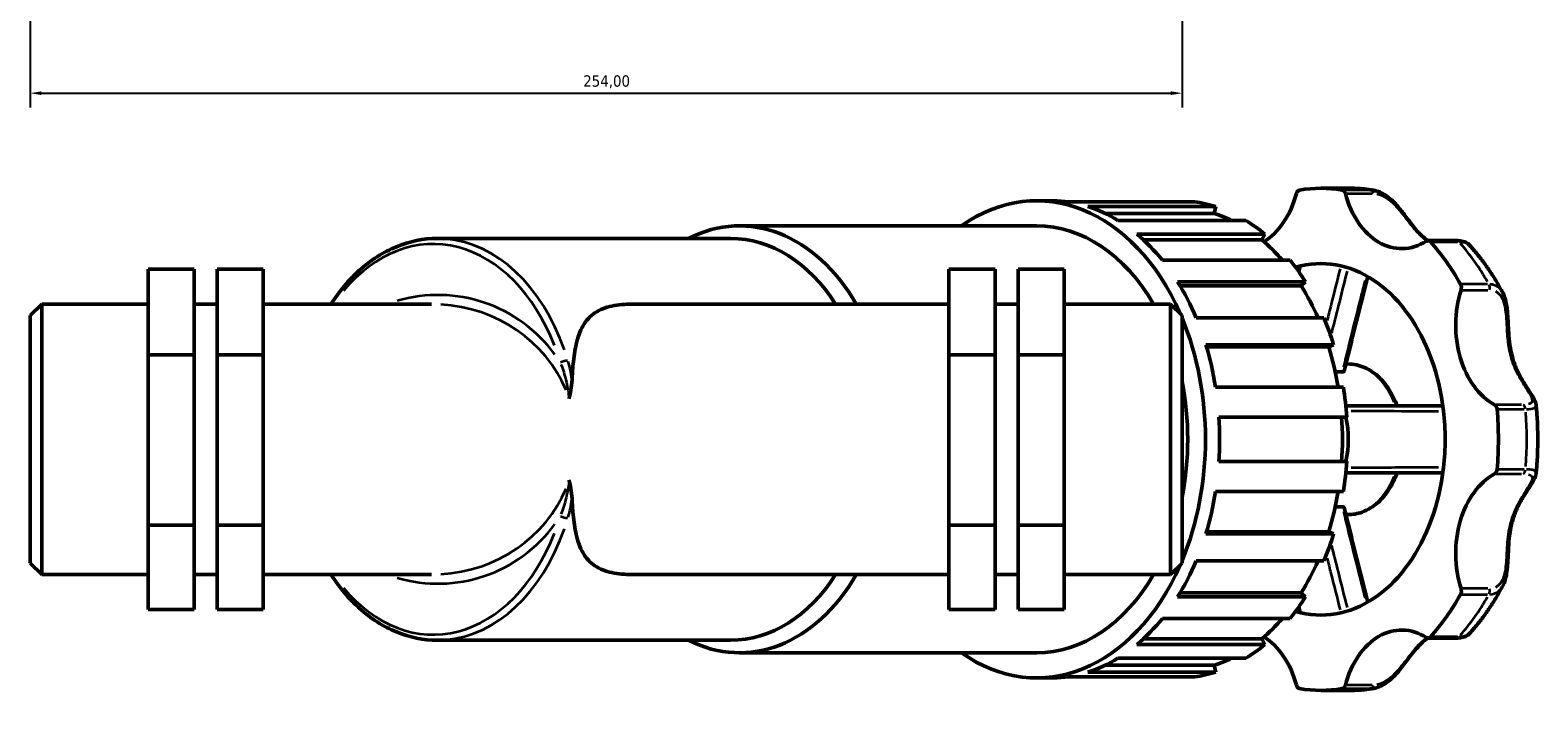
# Model space of a CAD drawing. Header units: millimetres. Extents: x 0 to 908, y -2 to 1069.
# Tile 5 of 6: x 304 to 636, y 627 to 776. Entities that reach past the tile are written whole.
import ezdxf

# ---------------------------------------------------------------- set-up
doc = ezdxf.new("R2010")
doc.units = ezdxf.units.MM
for name, color, linetype, lineweight in [('Dimension (ISO)', 7, 'Continuous', 25), ('Visible (ISO)', 7, 'Continuous', 50), ('Visible Narrow (ISO)', 7, 'Continuous', 35)]:
    doc.layers.add(name, color=color, linetype=linetype, lineweight=lineweight)
doc.styles.add('Note Text (ISO)', font='tahoma.ttf')
doc.dimstyles.new('Default (ISO)', dxfattribs={"dimtxt": 2.5, "dimasz": 2.5, "dimexe": 3.175, "dimexo": 0, "dimgap": 0.762, "dimtad": 1, "dimrnd": 1e-08, "dimzin": 0, "dimtxsty": 'Note Text (ISO)', "dimcen": 0.09, "dimdle": 10, "dimclrd": 256, "dimclre": 256, "dimclrt": 232, "dimazin": 0, "dimtfac": 1.40208, "dimtmove": 0, "dimatfit": 3, "dimfxl": 1, "dimtolj": 1, "dimtzin": 0, "dimlwd": -1, "dimlwe": -1, "dimarcsym": 0})

# ---------------------------------------------------------------- blocks, each defined once
blk = doc.blocks.new('*D10')
at = {"layer": 'Defpoints', "color": 0, "transparency": 16777216}
for p in [(304.03, 787.21), (558.03, 787.21), (558.03, 762.47)]:
    blk.add_point(p, dxfattribs=at)
at = {"layer": 'Dimension (ISO)', "transparency": 16777216}
for p, q in [((304.03, 787.21), (304.03, 759.3)), ((558.03, 787.21), (558.03, 759.3)), ((306.53, 762.47), (555.53, 762.47))]:
    blk.add_line(p, q, dxfattribs=at)
for points in [[(306.53, 762.89), (306.53, 762.06), (304.03, 762.47)], [(555.53, 762.89), (555.53, 762.06), (558.03, 762.47)]]:
    blk.add_solid(points, dxfattribs=at)
at = {"layer": 'Dimension (ISO)', "color": 232, "true_color": 0xca0064, "transparency": 16777216, "insert": (425.98, 766.41), "char_height": 2.5, "attachment_point": 1, "style": 'Note Text (ISO)'}
blk.add_mtext('\\A1;254,00', dxfattribs=at)

msp = doc.modelspace()

# ---------------------------------------------------------------- linework, layer by layer
at = {"layer": 'Visible (ISO)'}
for p, q in [((588.639, 741.525), (594.901, 741.525)), ((526.002, 738.758), (529.133, 738.758)), ((560.791, 738.527), (532.612, 738.527)), ((537.263, 737.485), (565.443, 737.485)), ((565.097, 735.978), (541.062, 735.978)), ((565.443, 737.485), (565.097, 735.978)), ((460.445, 733.223), (526.002, 733.223)), ((572.06, 734.444), (543.881, 734.444)), ((548.077, 731.421), (576.257, 731.421)), ((576.257, 731.421), (575.598, 730.139)), ((393.801, 730.455), (458.488, 730.455)), ((575.598, 730.139), (549.53, 730.139)), ((618.529, 729.978), (612.267, 729.978)), ((581.886, 725.637), (553.706, 725.637)), ((330.031, 723.703), (340.191, 723.703)), ((330.031, 704.818), (330.031, 723.703)), ((340.191, 704.818), (340.191, 723.703)), ((345.271, 723.703), (345.271, 704.818)), ((345.271, 723.703), (355.431, 723.703)), ((355.431, 723.703), (355.431, 704.818)), ((516.791, 723.703), (506.631, 723.703)), ((506.631, 723.703), (506.631, 704.818)), ((516.791, 704.818), (516.791, 723.703)), ((521.871, 723.703), (521.871, 704.818)), ((532.031, 723.703), (521.871, 723.703)), ((532.031, 704.818), (532.031, 723.703)), ((557.036, 720.927), (585.216, 720.927)), ((584.309, 719.996), (557.603, 719.996)), ((585.216, 720.927), (584.309, 719.996)), ((304.031, 713.442), (306.571, 715.982)), ((306.571, 715.982), (306.571, 656.368)), ((306.571, 715.982), (330.031, 715.982)), ((340.191, 715.982), (345.271, 715.982)), ((355.431, 715.982), (392.563, 715.982)), ((436.78, 715.982), (506.631, 715.982)), ((516.791, 715.982), (521.871, 715.982)), ((532.031, 715.982), (555.491, 715.982)), ((555.491, 656.368), (555.491, 715.982)), ((558.031, 713.442), (555.491, 715.982)), ((304.031, 658.908), (304.031, 713.442)), ((558.031, 713.442), (558.031, 658.908)), ((589.306, 712.966), (561.126, 712.966)), ((330.031, 704.818), (340.191, 704.818)), ((330.031, 667.29), (330.031, 704.818)), ((340.191, 667.29), (340.191, 704.818)), ((345.271, 704.818), (345.271, 667.29)), ((345.271, 704.818), (355.431, 704.818)), ((355.431, 704.818), (355.431, 667.29)), ((516.791, 704.818), (506.631, 704.818)), ((506.631, 704.818), (506.631, 667.29)), ((516.791, 667.29), (516.791, 704.818)), ((521.871, 704.818), (521.871, 667.29)), ((532.031, 704.818), (521.871, 704.818)), ((532.031, 667.29), (532.031, 704.818)), ((563.264, 707.032), (591.444, 707.032)), ((590.378, 706.542), (563.412, 706.542)), ((591.444, 707.032), (590.378, 706.542)), ((594.175, 702.78), (594.595, 702.78)), ((591.811, 701.05), (593.365, 701.05)), ((593.594, 697.674), (565.414, 697.674)), ((566.151, 691.095), (594.331, 691.095)), ((594.331, 681.255), (566.151, 681.255)), ((565.414, 674.677), (593.594, 674.677)), ((591.811, 671.3), (593.365, 671.3)), ((594.175, 669.57), (594.595, 669.57)), ((330.031, 667.29), (340.191, 667.29)), ((330.031, 648.648), (330.031, 667.29)), ((340.191, 648.648), (340.191, 667.29)), ((345.271, 667.29), (345.271, 648.648)), ((345.271, 667.29), (355.431, 667.29)), ((355.431, 667.29), (355.431, 648.648)), ((516.791, 667.29), (506.631, 667.29)), ((506.631, 667.29), (506.631, 648.648)), ((516.791, 648.648), (516.791, 667.29)), ((521.871, 667.29), (521.871, 648.648)), ((532.031, 667.29), (521.871, 667.29)), ((532.031, 648.648), (532.031, 667.29)), ((591.444, 665.318), (563.264, 665.318)), ((590.378, 665.808), (563.412, 665.808)), ((590.378, 665.808), (591.444, 665.318)), ((304.031, 658.908), (306.571, 656.368)), ((558.031, 658.908), (555.491, 656.368)), ((561.126, 659.384), (589.306, 659.384)), ((306.571, 656.368), (330.031, 656.368)), ((340.191, 656.368), (345.271, 656.368)), ((355.431, 656.368), (392.563, 656.368)), ((436.78, 656.368), (506.631, 656.368)), ((516.791, 656.368), (521.871, 656.368)), ((532.031, 656.368), (555.491, 656.368)), ((584.309, 652.355), (557.603, 652.355)), ((584.309, 652.355), (585.216, 651.423)), ((330.031, 648.648), (340.191, 648.648)), ((345.271, 648.648), (355.431, 648.648)), ((516.791, 648.648), (506.631, 648.648)), ((532.031, 648.648), (521.871, 648.648)), ((585.216, 651.423), (557.036, 651.423)), ((553.706, 646.714), (581.886, 646.714)), ((393.801, 641.895), (458.488, 641.895)), ((575.598, 642.212), (549.53, 642.212)), ((575.598, 642.212), (576.257, 640.93)), ((612.267, 642.373), (618.529, 642.373)), ((460.445, 639.128), (526.002, 639.128)), ((576.257, 640.93), (548.077, 640.93)), ((565.097, 636.372), (541.062, 636.372)), ((543.881, 637.906), (572.06, 637.906)), ((565.097, 636.372), (565.443, 634.865)), ((526.002, 633.593), (529.133, 633.593)), ((532.612, 633.823), (560.791, 633.823)), ((565.443, 634.865), (537.263, 634.865)), ((588.639, 630.825), (594.901, 630.825))]:
    msp.add_line(p, q, dxfattribs=at)
for centre, major_axis, start_param, end_param in [((526.002, 686.175), (0, 52.583), 5.2669133, 6.74614), ((588.639, 686.175), (0, 55.35), 6.163247, 6.4031236), ((529.133, 686.175), (0, 52.583), 6.189481, 6.2831853), ((557.312, 686.175), (0, 52.582), 6.0627304, 6.189481), ((570.825, 746.998), (0, -18.786), 0.4059903, 1.2086624), ((584.06, 739.906), (0, 1.23), 0.1199383, 1.2086624), ((593.218, 739.906), (0, 1.23), 5.0745229, 6.163247), ((606.453, 746.998), (0, -18.786), 5.0745229, 6.7064496), ((460.445, 686.175), (0, 47.048), 5.3985235, 6.6278865), ((529.133, 686.175), (0, 52.583), 5.8753217, 6.0627304), ((557.312, 686.175), (0, 51.005), 5.9541706, 6.0656373), ((526.002, 686.175), (0, 47.047), 5.3985235, 6.2831853), ((529.133, 686.175), (0, 52.582), 5.5611625, 5.7485711), ((557.312, 686.175), (0, -52.582), 2.6069784, 2.7337291), ((458.488, 686.175), (0, 44.28), 5.4508467, 6.2831853), ((557.312, 686.175), (0, -51.005), 2.4554266, 2.6098854), ((612.267, 728.748), (0, 1.23), 5.6177255, 6.7064496), ((588.639, 686.175), (0, -55.35), 2.2362562, 2.4761328), ((557.312, 686.175), (0, -52.583), 2.2928192, 2.4195698), ((588.639, 686.175), (0, 38.745), 6.1220159, 6.4443547), ((588.639, 686.175), (0, 38.745), 0.1611694, 0.2050374), ((588.639, 686.175), (0, 38.745), 4.8735584, 6.1220159), ((529.133, 686.175), (0, 52.582), 5.2470032, 5.4344118), ((557.312, 686.175), (0, -51.005), 2.1238253, 2.2957262), ((631.647, 711.369), (0, -18.786), 4.2891247, 5.9210514), ((618.742, 719.59), (0, -1.23), 1.1475321, 2.2362562), ((526.002, 686.175), (0, -52.583), 1.038098, 2.1034947), ((557.312, 686.175), (0, -52.583), 1.9786599, 2.1054105), ((529.133, 686.175), (0, 52.583), 4.9328439, 5.1202526), ((557.312, 686.175), (0, -51.005), 1.7981876, 1.9815669), ((526.002, 686.175), (0, -47.047), 1.297127, 1.8444657), ((557.312, 686.175), (0, -52.582), 1.6645006, 1.7912513), ((588.639, 686.175), (0, -38.745), 1.409627, 1.7319657), ((626.633, 692.651), (0, 1.23), 4.8323273, 5.9210514), ((588.639, 686.175), (0, -55.35), 1.450858, 1.6907347), ((529.133, 686.175), (0, 52.583), 4.6186847, 4.8060933), ((557.312, 686.175), (0, -51.005), 1.474185, 1.6674076), ((582.941, 686.175), (0, -16.605), 1.2699839, 1.8716088), ((588.639, 686.175), (0, -38.745), 0.1611694, 1.409627), ((557.312, 686.175), (0, -52.582), 1.3503414, 1.477092), ((631.647, 660.982), (0, 18.786), 0.3621339, 1.9940606), ((626.633, 679.7), (0, -1.23), 0.3621339, 1.450858), ((529.133, 686.175), (0, 52.583), 4.3045254, 4.491934), ((557.312, 686.175), (0, -51.005), 1.1600258, 1.3434051), ((557.312, 686.175), (0, -52.583), 1.0361821, 1.1629327), ((526.002, 686.175), (0, -52.583), 5.8202306, 7.2994573), ((529.133, 686.175), (0, 52.582), 3.9903661, 4.1777748), ((557.312, 686.175), (0, -51.005), 0.8458665, 1.0177673), ((460.445, 686.175), (0, -47.048), 5.9384841, 7.1678471), ((458.488, 686.175), (0, -44.28), 0, 0.8323387), ((526.002, 686.175), (0, -47.048), 0, 0.8846618), ((588.639, 686.175), (0, -55.35), 0.6654598, 0.9053365), ((618.742, 652.76), (0, -1.23), 0.9053365, 1.9940606), ((557.312, 686.175), (0, -52.582), 0.7220229, 0.8487735), ((529.133, 686.175), (0, 52.582), 3.6762069, 3.8636155), ((557.312, 686.175), (0, -51.005), 0.5317072, 0.6861661), ((588.639, 686.175), (0, -38.745), 6.0781479, 6.1220159), ((588.639, 686.175), (0, -38.745), 6.1220159, 6.4443547), ((570.825, 625.353), (0, -18.786), 1.9329302, 2.7356023), ((606.453, 625.353), (0, 18.786), 5.8599211, 7.4918477), ((612.267, 643.603), (0, -1.23), 5.8599211, 6.9486451), ((557.312, 686.175), (0, -52.582), 0.4078636, 0.5346142), ((529.133, 686.175), (0, -52.583), 0.2204549, 0.4078636), ((557.312, 686.175), (0, -51.005), 0.217548, 0.3290147), ((529.133, 686.175), (0, -52.583), 0, 0.0937043), ((557.312, 686.175), (0, -52.582), 0.0937043, 0.2204549), ((584.06, 632.444), (0, -1.23), 5.0745229, 6.163247), ((593.218, 632.444), (0, -1.23), 0.1199383, 1.2086624), ((588.639, 686.175), (0, -55.35), 6.163247, 6.4031236)]:
    msp.add_ellipse(centre, major_axis=major_axis, ratio=0.7071068, start_param=start_param, end_param=end_param, dxfattribs=at)
for points, knots in [([(594.901, 741.525), (595.262, 741.525), (595.624, 741.519), (596.346, 741.494), (596.707, 741.476), (597.428, 741.427), (597.789, 741.396), (598.508, 741.322), (598.867, 741.28), (599.584, 741.182), (599.942, 741.127), (600.298, 741.065)], [0, 0, 0, 0, 0.02408574, 0.02408574, 0.04817149, 0.04817149, 0.07225723, 0.07225723, 0.09634298, 0.09634298, 0.12042872, 0.12042872, 0.12042872, 0.12042872]), ([(600.298, 741.065), (600.931, 740.957), (601.551, 740.73), (602.806, 740.065), (603.435, 739.605), (604.651, 738.532), (605.233, 737.912), (606.374, 736.576), (606.923, 735.86), (608.089, 734.32), (608.686, 733.517), (609.687, 732.295), (610.097, 731.83), (610.984, 730.934), (611.463, 730.515), (612.043, 730.089), (612.124, 730.031), (612.205, 729.975)], [0.0846124, 0.0846124, 0.0846124, 0.0846124, 0.2813928, 0.2813928, 0.5029147, 0.5029147, 0.7402375, 0.7402375, 1.0052969, 1.0052969, 1.3413107, 1.3413107, 1.5812786, 1.5812786, 1.8522509, 1.8522509, 1.8958767, 1.8958767, 1.8958767, 1.8958767]), ([(370.36, 715.982), (372.196, 718.805), (374.298, 721.3), (379.128, 725.659), (381.897, 727.439), (387.711, 729.838), (390.755, 730.455), (393.801, 730.455)], [5.45580719, 5.45580719, 5.45580719, 5.45580719, 5.71530718, 5.71530718, 5.99924624, 5.99924624, 6.28318531, 6.28318531, 6.28318531, 6.28318531]), ([(621.259, 729.126), (621.109, 729.29), (620.945, 729.41), (620.614, 729.604), (620.444, 729.677), (620.096, 729.796), (619.917, 729.841), (619.545, 729.912), (619.352, 729.937), (618.952, 729.97), (618.744, 729.978), (618.529, 729.978)], [3.62333527, 3.62333527, 3.62333527, 3.62333527, 3.70188103, 3.70188103, 3.7804268, 3.7804268, 3.85897257, 3.85897257, 3.93751833, 3.93751833, 4.0160641, 4.0160641, 4.0160641, 4.0160641]), ([(621.259, 729.126), (621.834, 728.502), (622.395, 727.859), (623.485, 726.539), (624.016, 725.861), (625.045, 724.472), (625.544, 723.762), (626.511, 722.31), (626.979, 721.569), (627.882, 720.058), (628.318, 719.288), (628.737, 718.505)], [0.65451507, 0.65451507, 0.65451507, 0.65451507, 0.70810877, 0.70810877, 0.76170247, 0.76170247, 0.81529617, 0.81529617, 0.86888987, 0.86888987, 0.92248357, 0.92248357, 0.92248357, 0.92248357]), ([(583.91, 724.284), (583.915, 724.302), (583.944, 724.323), (584.054, 724.369), (584.137, 724.394), (584.243, 724.418)], [0.104007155, 0.104007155, 0.104007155, 0.104007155, 0.145706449, 0.145706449, 0.190967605, 0.190967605, 0.190967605, 0.190967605]), ([(598.989, 722.049), (598.789, 721.259), (598.588, 720.47), (598, 718.145), (597.612, 716.61), (596.838, 713.539), (596.453, 712.003), (595.686, 708.929), (595.304, 707.392), (594.547, 704.315), (594.172, 702.776), (593.804, 701.235)], [0.4036451, 0.4036451, 0.4036451, 0.4036451, 0.6553653, 0.6553653, 1.1445975, 1.1445975, 1.6338296, 1.6338296, 2.1230617, 2.1230617, 2.6122939, 2.6122939, 2.6122939, 2.6122939]), ([(628.737, 718.505), (629.071, 717.882), (629.292, 717.196), (629.651, 715.575), (629.751, 714.622), (629.865, 713.048), (629.895, 712.429), (629.961, 711.065), (629.996, 710.321), (630.106, 708.685), (630.19, 707.799), (630.451, 706.021), (630.635, 705.133), (631.117, 703.412), (631.416, 702.579), (632.113, 700.973), (632.511, 700.2), (633.355, 698.724), (633.801, 698.022), (634.569, 696.84), (634.897, 696.346), (635.398, 695.533), (635.589, 695.204), (635.906, 694.531), (636.041, 694.187), (636.085, 693.762)], [0.4877697, 0.4877697, 0.4877697, 0.4877697, 0.712097, 0.712097, 0.9983616, 0.9983616, 1.1828916, 1.1828916, 1.4082931, 1.4082931, 1.6873333, 1.6873333, 1.9830328, 1.9830328, 2.2787323, 2.2787323, 2.5744318, 2.5744318, 2.8701313, 2.8701313, 3.1042122, 3.1042122, 3.2744884, 3.2744884, 3.4447645, 3.4447645, 3.4447645, 3.4447645]), ([(436.78, 715.982), (435.236, 715.982), (433.705, 715.861), (430.903, 715.253), (429.635, 714.763), (427.5, 713.334), (426.63, 712.389), (425.279, 710.06), (424.794, 708.676), (424.142, 705.836), (423.923, 704.354), (423.656, 701.627), (423.575, 700.455), (423.513, 699.237)], [13.0102595, 13.0102595, 13.0102595, 13.0102595, 13.6654511, 13.6654511, 14.3206427, 14.3206427, 14.9758343, 14.9758343, 15.6310258, 15.6310258, 16.1908326, 16.1908326, 16.575153, 16.575153, 16.575153, 16.575153]), ([(594.595, 702.78), (595.851, 702.78), (597.106, 702.511), (599.502, 701.467), (600.64, 700.68), (602.71, 698.65), (603.632, 697.387), (604.788, 695.205), (605.143, 694.397), (605.446, 693.555)], [0, 0, 0, 0, 0.2987473, 0.2987473, 0.6063437, 0.6063437, 0.9279521, 0.9279521, 1.1007223, 1.1007223, 1.1007223, 1.1007223]), ([(423.513, 699.237), (423.476, 698.51), (423.387, 697.77), (423.156, 696.425), (423.027, 695.821), (422.877, 695.212), (422.876, 695.209), (422.875, 695.205)], [0, 0, 0, 0, 0.2427166, 0.2427166, 0.43809523, 0.43809523, 0.43932824, 0.43932824, 0.43932824, 0.43932824]), ([(593.804, 701.235), (593.791, 701.184), (593.753, 701.14), (593.65, 701.089), (593.603, 701.075), (593.495, 701.055), (593.434, 701.05), (593.365, 701.05)], [0.12210568, 0.12210568, 0.12210568, 0.12210568, 0.17441836, 0.17441836, 0.20452337, 0.20452337, 0.23367455, 0.23367455, 0.23367455, 0.23367455]), ([(615.534, 693.555), (614.744, 693.555), (613.955, 693.555), (608.988, 693.555), (604.813, 693.555), (600.65, 693.555), (599.34, 693.555), (598.03, 693.555), (595.899, 693.555), (595.076, 693.555), (594.254, 693.555)], [0.7152028, 0.7152028, 0.7152028, 0.7152028, 0.9771857, 0.9771857, 2.3631288, 2.3631288, 2.3631288, 2.799519, 2.799519, 3.0748336, 3.0748336, 3.0748336, 3.0748336]), ([(636.085, 693.762), (636.188, 692.756), (636.27, 691.747), (636.394, 689.724), (636.435, 688.711), (636.476, 686.683), (636.476, 685.668), (636.435, 683.64), (636.394, 682.626), (636.27, 680.604), (636.188, 679.594), (636.085, 678.589)], [1.42702002, 1.42702002, 1.42702002, 1.42702002, 1.48453054, 1.48453054, 1.54204107, 1.54204107, 1.59955159, 1.59955159, 1.65706211, 1.65706211, 1.71457263, 1.71457263, 1.71457263, 1.71457263]), ([(594.254, 678.795), (595.081, 678.795), (595.91, 678.795), (598.056, 678.795), (599.374, 678.795), (600.694, 678.795), (602.848, 678.795), (605.005, 678.795), (609.952, 678.795), (612.742, 678.795), (615.534, 678.795)], [0.569895, 0.569895, 0.569895, 0.569895, 0.8470059, 0.8470059, 1.2864706, 1.2864706, 1.2864706, 2.0035221, 2.0035221, 2.9295259, 2.9295259, 2.9295259, 2.9295259]), ([(605.446, 678.795), (605.093, 677.815), (604.67, 676.881), (603.385, 674.593), (602.415, 673.346), (600.226, 671.352), (599.011, 670.597), (596.71, 669.76), (595.653, 669.57), (594.595, 669.57)], [2.0408704, 2.0408704, 2.0408704, 2.0408704, 2.2420011, 2.2420011, 2.5696062, 2.5696062, 2.8899897, 2.8899897, 3.1415927, 3.1415927, 3.1415927, 3.1415927]), ([(636.085, 678.589), (636.047, 678.218), (635.937, 677.91), (635.634, 677.221), (635.416, 676.846), (634.918, 676.04), (634.635, 675.611), (634.013, 674.656), (633.671, 674.127), (632.92, 672.886), (632.515, 672.163), (631.77, 670.63), (631.432, 669.817), (630.87, 668.135), (630.647, 667.266), (630.307, 665.475), (630.191, 664.552), (630.028, 662.664), (629.981, 661.699), (629.897, 659.956), (629.861, 659.184), (629.752, 657.817), (629.69, 657.221), (629.516, 656.142), (629.414, 655.657), (629.138, 654.72), (628.964, 654.268), (628.737, 653.846)], [0.571324, 0.571324, 0.571324, 0.571324, 0.7197722, 0.7197722, 0.9158908, 0.9158908, 1.1200967, 1.1200967, 1.3486103, 1.3486103, 1.633298, 1.633298, 1.9289972, 1.9289972, 2.2246965, 2.2246965, 2.5203958, 2.5203958, 2.8146123, 2.8146123, 3.0445803, 3.0445803, 3.2241492, 3.2241492, 3.376233, 3.376233, 3.5283168, 3.5283168, 3.5283168, 3.5283168]), ([(422.875, 677.146), (422.876, 677.142), (422.877, 677.138), (423.027, 676.53), (423.156, 675.925), (423.387, 674.581), (423.476, 673.84), (423.513, 673.114)], [-0.0012336, -0.0012336, -0.0012336, -0.0012336, 0, 0, 0.19547136, 0.19547136, 0.43830326, 0.43830326, 0.43830326, 0.43830326]), ([(423.513, 673.114), (423.575, 671.896), (423.656, 670.723), (423.923, 667.997), (424.142, 666.515), (424.794, 663.674), (425.279, 662.29), (426.63, 659.961), (427.5, 659.017), (429.635, 657.587), (430.903, 657.098), (433.705, 656.489), (435.236, 656.368), (436.78, 656.368)], [-3.5648934, -3.5648934, -3.5648934, -3.5648934, -3.1805731, -3.1805731, -2.6207663, -2.6207663, -1.9655747, -1.9655747, -1.3103832, -1.3103832, -0.6551916, -0.6551916, 0, 0, 0, 0]), ([(593.365, 671.3), (593.481, 671.3), (593.575, 671.286), (593.731, 671.229), (593.782, 671.183), (593.802, 671.124), (593.803, 671.12), (593.804, 671.116)], [0, 0, 0, 0, 0.04921364, 0.04921364, 0.10745629, 0.10745629, 0.11161899, 0.11161899, 0.11161899, 0.11161899]), ([(593.804, 671.116), (594.172, 669.575), (594.547, 668.035), (595.304, 664.958), (595.686, 663.421), (596.453, 660.348), (596.838, 658.812), (597.612, 655.74), (598, 654.205), (598.588, 651.881), (598.789, 651.091), (598.989, 650.301)], [0.1793104, 0.1793104, 0.1793104, 0.1793104, 0.6685425, 0.6685425, 1.1577746, 1.1577746, 1.6470067, 1.6470067, 2.1362388, 2.1362388, 2.387959, 2.387959, 2.387959, 2.387959]), ([(393.801, 641.895), (390.755, 641.895), (387.711, 642.512), (381.897, 644.912), (379.128, 646.692), (374.298, 651.05), (372.196, 653.545), (370.36, 656.368)], [3.14159265, 3.14159265, 3.14159265, 3.14159265, 3.42553172, 3.42553172, 3.70947078, 3.70947078, 3.96897077, 3.96897077, 3.96897077, 3.96897077]), ([(628.737, 653.846), (628.318, 653.063), (627.882, 652.293), (626.979, 650.782), (626.511, 650.04), (625.544, 648.589), (625.045, 647.878), (624.016, 646.49), (623.485, 645.812), (622.395, 644.491), (621.834, 643.848), (621.259, 643.224)], [2.21910908, 2.21910908, 2.21910908, 2.21910908, 2.27270278, 2.27270278, 2.32629648, 2.32629648, 2.37989018, 2.37989018, 2.43348389, 2.43348389, 2.48707759, 2.48707759, 2.48707759, 2.48707759]), ([(584.243, 647.932), (584.135, 647.957), (584.049, 647.983), (583.942, 648.029), (583.914, 648.049), (583.91, 648.067)], [0, 0, 0, 0, 0.046429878, 0.046429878, 0.086797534, 0.086797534, 0.086797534, 0.086797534]), ([(612.205, 642.376), (611.959, 642.205), (611.718, 642.023), (610.994, 641.427), (610.524, 640.972), (609.589, 639.948), (609.124, 639.378), (608.263, 638.268), (607.874, 637.747), (607.136, 636.772), (606.796, 636.326), (606.131, 635.494), (605.813, 635.109), (604.875, 634.052), (604.22, 633.395), (602.867, 632.329), (602.179, 631.904), (601.078, 631.465), (600.69, 631.352), (600.298, 631.285)], [2.1201921, 2.1201921, 2.1201921, 2.1201921, 2.2519281, 2.2519281, 2.5229014, 2.5229014, 2.7938748, 2.7938748, 3.0062976, 3.0062976, 3.1751011, 3.1751011, 3.3183669, 3.3183669, 3.5763215, 3.5763215, 3.8095242, 3.8095242, 3.9314502, 3.9314502, 3.9314502, 3.9314502]), ([(618.529, 642.373), (618.744, 642.373), (618.952, 642.38), (619.352, 642.413), (619.545, 642.438), (619.917, 642.509), (620.096, 642.554), (620.444, 642.673), (620.614, 642.746), (620.945, 642.94), (621.109, 643.061), (621.259, 643.224)], [0, 0, 0, 0, 0.07854321, 0.07854321, 0.15708642, 0.15708642, 0.23562962, 0.23562962, 0.31417283, 0.31417283, 0.39271604, 0.39271604, 0.39271604, 0.39271604]), ([(600.298, 631.285), (599.942, 631.224), (599.584, 631.169), (598.867, 631.071), (598.508, 631.028), (597.789, 630.954), (597.428, 630.924), (596.707, 630.874), (596.346, 630.856), (595.624, 630.831), (595.262, 630.825), (594.901, 630.825)], [3.02116393, 3.02116393, 3.02116393, 3.02116393, 3.04524968, 3.04524968, 3.06933542, 3.06933542, 3.09342117, 3.09342117, 3.11750691, 3.11750691, 3.14159265, 3.14159265, 3.14159265, 3.14159265])]:
    msp.add_open_spline(points, degree=3, knots=knots, dxfattribs=at)
for points in [[(583.91, 724.284), (583.825, 723.95), (583.74, 723.617), (583.656, 723.283)], [(594.127, 693.542), (594.167, 693.551), (594.21, 693.555), (594.254, 693.555)], [(594.254, 678.795), (594.21, 678.795), (594.167, 678.799), (594.127, 678.808)], [(583.656, 649.068), (583.74, 648.734), (583.825, 648.4), (583.91, 648.067)]]:
    msp.add_open_spline(points, degree=3, dxfattribs=at)
at = {"layer": 'Visible Narrow (ISO)'}
for p, q in [((599.271, 741.128), (593.635, 741.128)), ((594.344, 740.342), (599.98, 740.342)), ((613.117, 729.715), (618.753, 729.715)), ((625.376, 720.349), (619.74, 720.349)), ((619.848, 719.085), (625.484, 719.085)), ((632.89, 693.801), (627.254, 693.801)), ((627.809, 692.798), (633.445, 692.798)), ((627.254, 678.549), (632.89, 678.549)), ((633.445, 679.553), (627.809, 679.553)), ((619.74, 652.001), (625.376, 652.001)), ((625.484, 653.266), (619.848, 653.266)), ((618.753, 642.635), (613.117, 642.635)), ((599.98, 632.008), (594.344, 632.008)), ((593.635, 631.223), (599.271, 631.223))]:
    msp.add_line(p, q, dxfattribs=at)
for start, end in [(35.97658, 106.50807), (253.49193, 324.02342)]:
    msp.add_arc((393.977, 686.175), 31.807, start, end, dxfattribs=at)
for centre, major_axis, ratio, start_param, end_param in [((594.901, 686.175), (0, 55.35), 0.7071068, 6.1692439, 6.2771884), ((599.48, 739.906), (0, 1.23), 0.7071068, 5.1289591, 6.1088108), ((392.931, 686.175), (0, 43.05), 0.7071068, 5.2140597, 6.9905064), ((393.801, 686.175), (0, 44.28), 0.7071068, 5.173759, 6.2247945), ((618.529, 728.748), (0, 1.23), 0.7071068, 5.6509985, 6.2499123), ((594.901, 686.175), (0, -55.35), 0.7071068, 2.24825, 2.464139), ((625.004, 719.59), (0, 1.23), 0.7071068, 4.3435609, 5.3234126), ((392.563, 686.175), (-31.807, 0), 0.9371208, 3.5125122, 4.6492376), ((421.803, 703.058), (-1.178, -0.355), 0.2772994, 3.9638321, 5.3775488), ((594.595, 686.175), (0, 16.605), 0.7071068, 5.2284551, 6.2276732), ((632.895, 692.651), (0, 1.23), 0.7071068, 4.8867635, 5.8666152), ((594.901, 686.175), (0, -55.35), 0.7071068, 1.4628518, 1.6787408), ((632.895, 679.7), (0, -1.23), 0.7071068, 0.4165701, 1.3964218), ((392.563, 686.175), (-31.807, 0), 0.9371208, 1.6339477, 2.7706731), ((594.595, 686.175), (0, -16.605), 0.7071068, 0.0555121, 1.0547302), ((421.803, 669.293), (-1.178, 0.355), 0.2772994, 0.9056365, 2.3193532), ((392.931, 686.175), (0, -43.05), 0.7071068, 5.5758642, 7.352311), ((393.801, 686.175), (0, -44.28), 0.7071068, 0.0583909, 1.1094263), ((625.004, 652.76), (0, -1.23), 0.7071068, 0.9597727, 1.9396244), ((594.901, 686.175), (0, -55.35), 0.7071068, 0.6774537, 0.8933427), ((618.529, 643.603), (0, -1.23), 0.7071068, 0.033273, 0.6321868), ((599.48, 632.444), (0, -1.23), 0.7071068, 0.1743745, 1.1542262), ((594.901, 686.175), (0, -55.35), 0.7071068, 0.0059969, 0.1139414)]:
    msp.add_ellipse(centre, major_axis=major_axis, ratio=ratio, start_param=start_param, end_param=end_param, dxfattribs=at)
for points in [[(600.262, 741.071), (600.045, 741.107), (599.83, 741.126), (599.619, 741.127)], [(583.892, 723.043), (584.003, 723.478), (584.113, 723.912), (584.224, 724.346)], [(423.485, 699.454), (423.309, 700.761), (423.038, 702.057), (422.666, 703.328)], [(422.666, 669.022), (423.038, 670.294), (423.309, 671.59), (423.485, 672.896)], [(584.224, 648.005), (584.113, 648.439), (584.003, 648.873), (583.892, 649.307)], [(599.619, 631.223), (599.83, 631.225), (600.045, 631.244), (600.262, 631.279)]]:
    msp.add_open_spline(points, degree=3, dxfattribs=at)
for points, knots in [([(600.99, 740.277), (601.053, 740.266), (601.118, 740.252), (601.665, 740.127), (602.158, 739.928), (603.276, 739.299), (603.895, 738.819), (605.084, 737.702), (605.651, 737.062), (606.673, 735.816), (607.134, 735.21), (608.005, 734.069), (608.417, 733.531), (609.487, 732.219), (610.145, 731.497), (611.067, 730.69), (611.284, 730.513), (611.506, 730.345)], [0.0963636, 0.0963636, 0.0963636, 0.0963636, 0.1224286, 0.1224286, 0.3183144, 0.3183144, 0.5729659, 0.5729659, 0.8385957, 0.8385957, 1.0870674, 1.0870674, 1.3281409, 1.3281409, 1.7148953, 1.7148953, 1.830908, 1.830908, 1.830908, 1.830908]), ([(619.227, 729.714), (619.689, 729.704), (620.092, 729.653), (620.77, 729.472), (621.031, 729.337), (621.203, 729.177)], [-3.99642765, -3.99642765, -3.99642765, -3.99642765, -3.82474458, -3.82474458, -3.64297171, -3.64297171, -3.64297171, -3.64297171]), ([(592.874, 723.78), (592.217, 721.178), (591.562, 718.574), (590.605, 714.743), (590.3, 713.517), (589.996, 712.291)], [-2.4959472, -2.4959472, -2.4959472, -2.4959472, -1.6665618, -1.6665618, -1.2766237, -1.2766237, -1.2766237, -1.2766237]), ([(591.047, 709.609), (591.54, 711.593), (592.038, 713.575), (593.18, 718.111), (593.827, 720.664), (594.475, 723.216)], [1.0355945, 1.0355945, 1.0355945, 1.0355945, 1.6665618, 1.6665618, 2.4800404, 2.4800404, 2.4800404, 2.4800404]), ([(598.372, 721.189), (598.057, 719.946), (597.742, 718.703), (596.696, 714.562), (595.967, 711.663), (595.246, 708.759), (594.877, 707.273), (594.51, 705.785), (593.97, 703.569), (593.794, 702.842), (593.619, 702.114)], [0.5271553, 0.5271553, 0.5271553, 0.5271553, 0.9231898, 0.9231898, 1.8463796, 1.8463796, 1.8463796, 2.3189919, 2.3189919, 2.5495624, 2.5495624, 2.5495624, 2.5495624]), ([(628.64, 718.676), (628.441, 719.011), (628.207, 719.303), (627.57, 719.868), (627.139, 720.1), (626.411, 720.293), (626.155, 720.332), (625.889, 720.345)], [-0.46338126, -0.46338126, -0.46338126, -0.46338126, -0.31805734, -0.31805734, -0.12232975, -0.12232975, -0.02438849, -0.02438849, -0.02438849, -0.02438849]), ([(627.108, 718.811), (627.338, 718.705), (627.551, 718.569), (628.169, 718.047), (628.503, 717.555), (629.012, 716.352), (629.182, 715.634), (629.4, 714.188), (629.461, 713.47), (629.56, 711.944), (629.594, 711.134), (629.711, 709.092), (629.81, 707.862), (630.201, 705.451), (630.496, 704.269), (631.168, 702.385), (631.484, 701.654), (632.481, 699.641), (633.248, 698.435), (634.487, 696.509), (634.983, 695.746), (635.356, 694.634), (635.261, 694.261), (634.696, 693.99), (634.559, 693.945), (634.401, 693.909)], [0.2008048, 0.2008048, 0.2008048, 0.2008048, 0.3180573, 0.3180573, 0.5725032, 0.5725032, 0.838178, 0.838178, 1.0744119, 1.0744119, 1.3328688, 1.3328688, 1.7286104, 1.7286104, 2.129302, 2.129302, 2.39839, 2.39839, 2.9025531, 2.9025531, 3.3273203, 3.3273203, 3.716157, 3.716157, 3.8152912, 3.8152912, 3.8152912, 3.8152912]), ([(421.08, 702.69), (421.511, 701.583), (421.874, 700.436), (422.459, 698.075), (422.682, 696.86), (422.829, 695.619)], [-0.82798265, -0.82798265, -0.82798265, -0.82798265, -0.43578034, -0.43578034, -0.04357803, -0.04357803, -0.04357803, -0.04357803]), ([(595.294, 692.472), (595.591, 692.469), (595.889, 692.467), (597.496, 692.455), (598.807, 692.447), (600.119, 692.44), (604.286, 692.419), (608.462, 692.408), (613.296, 692.397), (613.951, 692.396), (614.606, 692.395)], [-2.8987721, -2.8987721, -2.8987721, -2.8987721, -2.799519, -2.799519, -2.3631288, -2.3631288, -2.3631288, -0.9771857, -0.9771857, -0.7599307, -0.7599307, -0.7599307, -0.7599307]), ([(633.99, 692.8), (634.708, 692.814), (635.265, 692.896), (635.932, 693.193), (636.079, 693.397), (636.086, 693.665)], [-3.98752946, -3.98752946, -3.98752946, -3.98752946, -3.71615698, -3.71615698, -3.47333111, -3.47333111, -3.47333111, -3.47333111]), ([(614.606, 679.956), (611.948, 679.951), (609.292, 679.944), (604.478, 679.929), (602.319, 679.921), (600.163, 679.91), (598.842, 679.903), (597.522, 679.896), (595.9, 679.883), (595.597, 679.881), (595.294, 679.879)], [-2.8847981, -2.8847981, -2.8847981, -2.8847981, -2.0035221, -2.0035221, -1.2864706, -1.2864706, -1.2864706, -0.8470059, -0.8470059, -0.7459566, -0.7459566, -0.7459566, -0.7459566]), ([(634.401, 678.441), (634.588, 678.399), (634.745, 678.343), (635.146, 678.123), (635.272, 677.907), (635.257, 677.321), (635.107, 676.946), (634.659, 676.118), (634.382, 675.678), (633.74, 674.679), (633.371, 674.111), (632.442, 672.586), (631.888, 671.582), (630.943, 669.434), (630.556, 668.289), (630.097, 666.306), (629.96, 665.491), (629.674, 663.119), (629.621, 661.525), (629.453, 658.647), (629.344, 657.348), (628.767, 655.223), (628.316, 654.383), (627.482, 653.738), (627.3, 653.628), (627.107, 653.54)], [0.2008048, 0.2008048, 0.2008048, 0.2008048, 0.3180558, 0.3180558, 0.5725005, 0.5725005, 0.8381755, 0.8381755, 1.0743447, 1.0743447, 1.3329046, 1.3329046, 1.7287024, 1.7287024, 2.1298354, 2.1298354, 2.3990835, 2.3990835, 2.9035695, 2.9035695, 3.328225, 3.328225, 3.7170806, 3.7170806, 3.8152914, 3.8152914, 3.8152914, 3.8152914]), ([(636.089, 678.686), (636.084, 678.935), (635.955, 679.127), (635.45, 679.386), (635.11, 679.466), (634.468, 679.532), (634.239, 679.545), (633.99, 679.55)], [-0.54275785, -0.54275785, -0.54275785, -0.54275785, -0.31805584, -0.31805584, -0.12232917, -0.12232917, -0.0285662, -0.0285662, -0.0285662, -0.0285662]), ([(422.829, 676.731), (422.69, 675.557), (422.483, 674.405), (421.912, 672.037), (421.534, 670.827), (421.08, 669.66)], [-0.82798436, -0.82798436, -0.82798436, -0.82798436, -0.45677502, -0.45677502, -0.04357812, -0.04357812, -0.04357812, -0.04357812]), ([(593.619, 670.236), (593.793, 669.513), (593.968, 668.792), (594.505, 666.586), (594.871, 665.104), (595.239, 663.622), (595.961, 660.714), (596.691, 657.809), (597.739, 653.657), (598.055, 652.409), (598.372, 651.161)], [0.2420419, 0.2420419, 0.2420419, 0.2420419, 0.4709589, 0.4709589, 0.9419177, 0.9419177, 0.9419177, 1.866761, 1.866761, 2.2644488, 2.2644488, 2.2644488, 2.2644488]), ([(594.475, 649.135), (593.811, 651.75), (593.148, 654.366), (592.006, 658.902), (591.525, 660.821), (591.047, 662.741)], [0.3118374, 0.3118374, 0.3118374, 0.3118374, 1.1454927, 1.1454927, 1.7562832, 1.7562832, 1.7562832, 1.7562832]), ([(589.996, 660.059), (590.284, 658.896), (590.573, 657.734), (591.53, 653.903), (592.201, 651.236), (592.874, 648.57)], [-1.515254, -1.515254, -1.515254, -1.515254, -1.1454927, -1.1454927, -0.2959306, -0.2959306, -0.2959306, -0.2959306]), ([(625.889, 652.006), (626.635, 652.042), (627.297, 652.285), (628.144, 652.971), (628.413, 653.297), (628.637, 653.675)], [-3.9917072, -3.9917072, -3.9917072, -3.9917072, -3.71708057, -3.71708057, -3.55270577, -3.55270577, -3.55270577, -3.55270577]), ([(611.507, 642.006), (610.893, 641.54), (610.316, 641.004), (608.928, 639.503), (608.137, 638.45), (606.435, 636.229), (605.52, 635.058), (603.605, 633.259), (602.647, 632.595), (601.459, 632.179), (601.222, 632.116), (600.989, 632.073)], [2.1851472, 2.1851472, 2.1851472, 2.1851472, 2.5065455, 2.5065455, 2.986891, 2.986891, 3.4430471, 3.4430471, 3.8246402, 3.8246402, 3.9197, 3.9197, 3.9197, 3.9197]), ([(621.206, 643.172), (621.155, 643.124), (621.095, 643.078), (620.782, 642.881), (620.431, 642.763), (619.759, 642.663), (619.503, 642.642), (619.227, 642.637)], [-0.37308024, -0.37308024, -0.37308024, -0.37308024, -0.31831453, -0.31831453, -0.12242866, -0.12242866, -0.0196358, -0.0196358, -0.0196358, -0.0196358])]:
    msp.add_open_spline(points, degree=3, knots=knots, dxfattribs=at)

# ---------------------------------------------------------------- dimensions: what is measured, and where the dimension line sits
at = {"layer": 'Dimension (ISO)'}
dim = msp.add_linear_dim(base=(558.031, 762.474), p1=(304.031, 787.207), p2=(558.031, 787.207), angle=180, dimstyle='Default (ISO)', override={"dimdec": 2, "dimtp": 0, "dimtm": 0, "dimtdec": 2, "dimtofl": 0, "dimatfit": 1}, dxfattribs=at)
dim.commit()
dim.dimension.update_dxf_attribs({"geometry": '*D10', "text_midpoint": (431.031, 762.474), "dimtype": 160})

doc.saveas('drawing.dxf')
